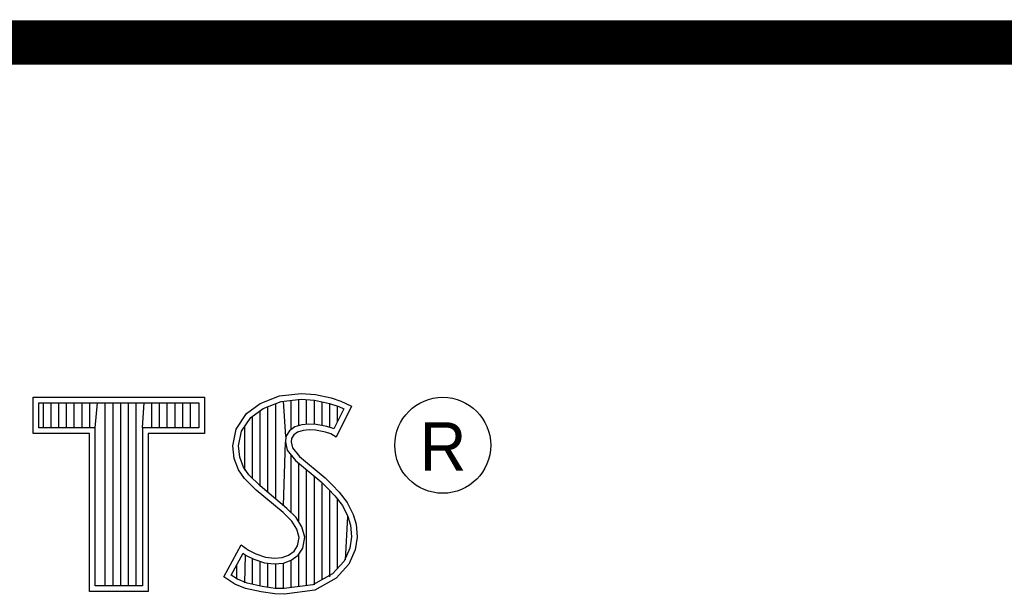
# Model space of a CAD drawing. Header units: inches. Extents: x 0.2 to 16.8, y 0.1 to 10.8.
# Tile 7 of 9: x 14.218 to 14.659, y 1.723 to 1.981. Entities that reach past the tile are written whole.
import ezdxf

# ---------------------------------------------------------------- set-up
doc = ezdxf.new("R2010")
doc.units = ezdxf.units.IN
doc.header["$LTSCALE"] = 0.935
doc.header["$MEASUREMENT"] = 0
doc.layers.get('0').update_dxf_attribs({"linetype": 'CONTINUOUS'})
doc.styles.get("Standard").update_dxf_attribs({"font": 'txt', "width": 0.8})

msp = doc.modelspace()

# ---------------------------------------------------------------- linework, layer by layer
at = {"color": 2, "linetype": 'CONTINUOUS'}
for p, q in [((13.06524, 1.96953), (16.74504, 1.96953)), ((14.32555, 1.80834), (14.33424, 1.81179)), ((14.33424, 1.81179), (14.34384, 1.81284)), ((14.34384, 1.81284), (14.35029, 1.81239)), ((14.35029, 1.81239), (14.35734, 1.81089)), ((14.22365, 1.81126), (14.30046, 1.81126)), ((14.22365, 1.79499), (14.22365, 1.81126)), ((14.22618, 1.80873), (14.29793, 1.80873)), ((14.22618, 1.79752), (14.22618, 1.80873)), ((14.22819, 1.79752), (14.22819, 1.80873)), ((14.23167, 1.79752), (14.23167, 1.80873)), ((14.23514, 1.79752), (14.23514, 1.80873)), ((14.23862, 1.79752), (14.23862, 1.80873)), ((14.24209, 1.79752), (14.24209, 1.80873)), ((14.24557, 1.79752), (14.24557, 1.80873)), ((14.24904, 1.79752), (14.24904, 1.80873)), ((14.25137, 1.79752), (14.25252, 1.80873)), ((14.25599, 1.72656), (14.25599, 1.80873)), ((14.25947, 1.72656), (14.25947, 1.80873)), ((14.26295, 1.72656), (14.26295, 1.80873)), ((14.26642, 1.72656), (14.26642, 1.80873)), ((14.2699, 1.72656), (14.2699, 1.80873)), ((14.27274, 1.79752), (14.27337, 1.80873)), ((14.27685, 1.79752), (14.27685, 1.80873)), ((14.28032, 1.79752), (14.28032, 1.80873)), ((14.2838, 1.79752), (14.2838, 1.80873)), ((14.28727, 1.79752), (14.28727, 1.80873)), ((14.29075, 1.79752), (14.29075, 1.80873)), ((14.29422, 1.79752), (14.29422, 1.80873)), ((14.29793, 1.80873), (14.29793, 1.79752)), ((14.30046, 1.81126), (14.30046, 1.79499)), ((14.3194, 1.80385), (14.32555, 1.80834)), ((14.32678, 1.80611), (14.33486, 1.80932)), ((14.33245, 1.76552), (14.33245, 1.80836)), ((14.33486, 1.80932), (14.34389, 1.81031)), ((14.33704, 1.7936), (14.33593, 1.80943)), ((14.33941, 1.7967), (14.33941, 1.80981)), ((14.34288, 1.79844), (14.34288, 1.81019)), ((14.34389, 1.81031), (14.34994, 1.80988)), ((14.34636, 1.79907), (14.34636, 1.81013)), ((14.34983, 1.79906), (14.34983, 1.80989)), ((14.34994, 1.80988), (14.35666, 1.80845)), ((14.35331, 1.79848), (14.35331, 1.80917)), ((14.35666, 1.80845), (14.36074, 1.80705)), ((14.35678, 1.79763), (14.35678, 1.80841)), ((14.35734, 1.81089), (14.36169, 1.80939)), ((14.36169, 1.80939), (14.36649, 1.80715)), ((14.31475, 1.79695), (14.3194, 1.80385)), ((14.32125, 1.80207), (14.32678, 1.80611)), ((14.3255, 1.77133), (14.3255, 1.80518)), ((14.32898, 1.76843), (14.32898, 1.80699)), ((14.36307, 1.80596), (14.35857, 1.79697)), ((14.36649, 1.80715), (14.35959, 1.79335)), ((14.36026, 1.80033), (14.36026, 1.80721)), ((14.36074, 1.80705), (14.36307, 1.80596)), ((14.31713, 1.79596), (14.32125, 1.80207)), ((14.32203, 1.77481), (14.32203, 1.80264)), ((14.34424, 1.79884), (14.34106, 1.7979)), ((14.34737, 1.79919), (14.34424, 1.79884)), ((14.35061, 1.79902), (14.34737, 1.79919)), ((14.35542, 1.79805), (14.35061, 1.79902)), ((14.24884, 1.79499), (14.22365, 1.79499)), ((14.25137, 1.79752), (14.22618, 1.79752)), ((14.24884, 1.72404), (14.24884, 1.79499)), ((14.25137, 1.72656), (14.25137, 1.79752)), ((14.29793, 1.79752), (14.27274, 1.79752)), ((14.27274, 1.79752), (14.27274, 1.72656)), ((14.30046, 1.79499), (14.27527, 1.79499)), ((14.27527, 1.79499), (14.27527, 1.72404)), ((14.31325, 1.78946), (14.31475, 1.79695)), ((14.3158, 1.78934), (14.31713, 1.79596)), ((14.31855, 1.77853), (14.31855, 1.79807)), ((14.33867, 1.79617), (14.33704, 1.7936)), ((14.34106, 1.7979), (14.33867, 1.79617)), ((14.34054, 1.7944), (14.33949, 1.79275)), ((14.34219, 1.7956), (14.34054, 1.7944)), ((14.34474, 1.79635), (14.34219, 1.7956)), ((14.34744, 1.79665), (14.34474, 1.79635)), ((14.35029, 1.7965), (14.34744, 1.79665)), ((14.35479, 1.7956), (14.35029, 1.7965)), ((14.35719, 1.79485), (14.35479, 1.7956)), ((14.35826, 1.79717), (14.35542, 1.79805)), ((14.35959, 1.79335), (14.35719, 1.79485)), ((14.35857, 1.79697), (14.35826, 1.79717)), ((14.33593, 1.76261), (14.33679, 1.7911)), ((14.33704, 1.7936), (14.33679, 1.7911)), ((14.33679, 1.7911), (14.33761, 1.78743)), ((14.33949, 1.79275), (14.33934, 1.79125)), ((14.33934, 1.79125), (14.33994, 1.78856)), ((14.31385, 1.78376), (14.31325, 1.78946)), ((14.31633, 1.78435), (14.3158, 1.78934)), ((14.33761, 1.78743), (14.34129, 1.78287)), ((14.33994, 1.78856), (14.34309, 1.78466)), ((14.3158, 1.77866), (14.31385, 1.78376)), ((14.31805, 1.77985), (14.31633, 1.78435)), ((14.33941, 1.75939), (14.33941, 1.7852)), ((14.34129, 1.78287), (14.35294, 1.77319)), ((14.34288, 1.75517), (14.34288, 1.78155)), ((14.34309, 1.78466), (14.35464, 1.77506)), ((14.3185, 1.77476), (14.3158, 1.77866)), ((14.32044, 1.77639), (14.31805, 1.77985)), ((14.34636, 1.72661), (14.34636, 1.77866)), ((14.32375, 1.76952), (14.3185, 1.77476)), ((14.32545, 1.77138), (14.32044, 1.77639)), ((14.34983, 1.72707), (14.34983, 1.77577)), ((14.35294, 1.77319), (14.35598, 1.77015)), ((14.35331, 1.7293), (14.35331, 1.77282)), ((14.35464, 1.77506), (14.35779, 1.77192)), ((14.33574, 1.75947), (14.32375, 1.76952)), ((14.33745, 1.76134), (14.32545, 1.77138)), ((14.35598, 1.77015), (14.35902, 1.76697)), ((14.35678, 1.7306), (14.35678, 1.76931)), ((14.35779, 1.77192), (14.36094, 1.76862)), ((14.36094, 1.76862), (14.36454, 1.76397)), ((14.35902, 1.76697), (14.36239, 1.76262)), ((14.36026, 1.73444), (14.36026, 1.76537)), ((14.36454, 1.76397), (14.36724, 1.75857)), ((14.33964, 1.75557), (14.33574, 1.75947)), ((14.34163, 1.75716), (14.33745, 1.76134)), ((14.36239, 1.76262), (14.36489, 1.75763)), ((14.34189, 1.75198), (14.33964, 1.75557)), ((14.34423, 1.75301), (14.34163, 1.75716)), ((14.36373, 1.73828), (14.36489, 1.75763)), ((14.36489, 1.75763), (14.36609, 1.75375)), ((14.36724, 1.75857), (14.36859, 1.75423)), ((14.34294, 1.74823), (14.34189, 1.75198)), ((14.34554, 1.74833), (14.34423, 1.75301)), ((14.36609, 1.75375), (14.3665, 1.74848)), ((14.36859, 1.75423), (14.36904, 1.74838)), ((14.34219, 1.74448), (14.34294, 1.74823)), ((14.34458, 1.74353), (14.34554, 1.74833)), ((14.3665, 1.74848), (14.3657, 1.7434)), ((14.36904, 1.74838), (14.36814, 1.74268)), ((14.3092, 1.73054), (14.317, 1.74493)), ((14.31252, 1.73136), (14.31784, 1.74119)), ((14.317, 1.74493), (14.3203, 1.74253)), ((14.31784, 1.74119), (14.31898, 1.74036)), ((14.3203, 1.74253), (14.3236, 1.74088)), ((14.33814, 1.74028), (14.34069, 1.74208)), ((14.34069, 1.74208), (14.34219, 1.74448)), ((14.34257, 1.74031), (14.34458, 1.74353)), ((14.3657, 1.7434), (14.36314, 1.73763)), ((14.36814, 1.74268), (14.36529, 1.73624)), ((14.31855, 1.72796), (14.31898, 1.74036)), ((14.31898, 1.74036), (14.32261, 1.73855)), ((14.32203, 1.72722), (14.32203, 1.73875)), ((14.32261, 1.73855), (14.32738, 1.7369)), ((14.3236, 1.74088), (14.32795, 1.73938)), ((14.3255, 1.72642), (14.3255, 1.73755)), ((14.32738, 1.7369), (14.3318, 1.73639)), ((14.32795, 1.73938), (14.33185, 1.73893)), ((14.32898, 1.7259), (14.32898, 1.73672)), ((14.3318, 1.73639), (14.33602, 1.73675)), ((14.33185, 1.73893), (14.33544, 1.73923)), ((14.33544, 1.73923), (14.33814, 1.74028)), ((14.33593, 1.72524), (14.33593, 1.73671)), ((14.33602, 1.73675), (14.33935, 1.73804)), ((14.33935, 1.73804), (14.34257, 1.74031)), ((14.33941, 1.7257), (14.33941, 1.73806)), ((14.34288, 1.72615), (14.34288, 1.74053)), ((14.36314, 1.73763), (14.35799, 1.73194)), ((14.31508, 1.72959), (14.31508, 1.73608)), ((14.33245, 1.72538), (14.33245, 1.73632)), ((14.36529, 1.73624), (14.35959, 1.72994)), ((14.31415, 1.72724), (14.3092, 1.73054)), ((14.31534, 1.72949), (14.31252, 1.73136)), ((14.31969, 1.72772), (14.31534, 1.72949)), ((14.35799, 1.73194), (14.34918, 1.72698)), ((14.35959, 1.72994), (14.34999, 1.72454)), ((14.27527, 1.72404), (14.24884, 1.72404)), ((14.27274, 1.72656), (14.25137, 1.72656)), ((14.31895, 1.72529), (14.31415, 1.72724)), ((14.326, 1.72379), (14.31895, 1.72529)), ((14.32645, 1.72628), (14.31969, 1.72772)), ((14.332, 1.72289), (14.326, 1.72379)), ((14.33223, 1.72541), (14.32645, 1.72628)), ((14.33622, 1.72528), (14.33223, 1.72541)), ((14.34918, 1.72698), (14.33622, 1.72528)), ((14.34999, 1.72454), (14.33634, 1.72274)), ((14.33634, 1.72274), (14.332, 1.72289))]:
    msp.add_line(p, q, dxfattribs=at)
at = {"color": 7, "linetype": 'CONTINUOUS', "const_width": 0.02}
msp.add_lwpolyline([(11.47181, 1.97017), (16.75, 1.97072)], dxfattribs=at)
at = {"color": 2, "linetype": 'CONTINUOUS'}
msp.add_circle((14.40744, 1.78964), 0.02154, dxfattribs=at)

# ---------------------------------------------------------------- texts
msp.add_text('R', height=0.02174, dxfattribs=at).set_placement((14.39705, 1.77824))

doc.saveas('drawing.dxf')
